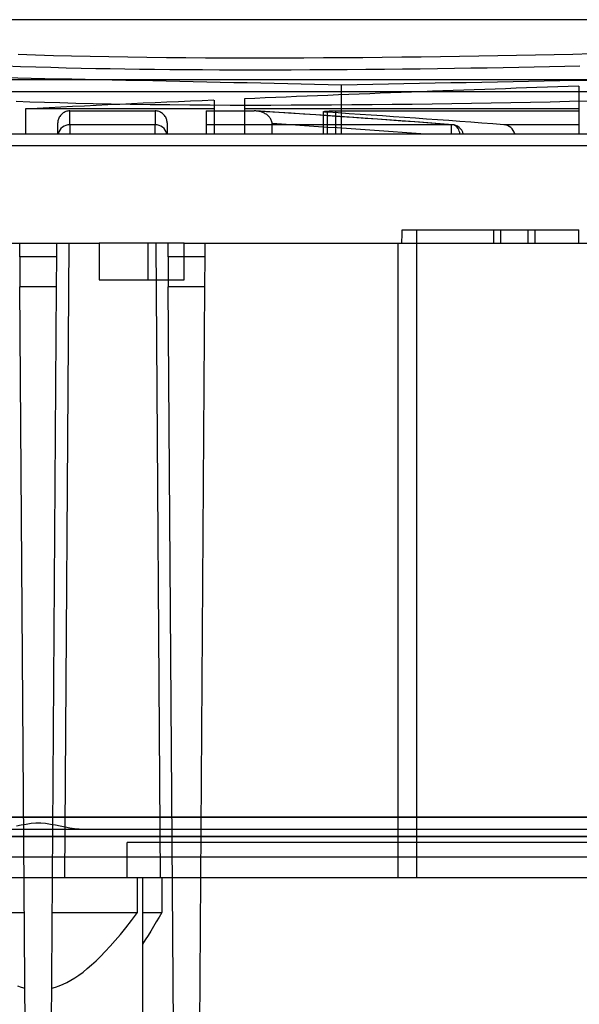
# Model space of a CAD drawing. Header units: millimetres. Extents: x -131 to 262, y -2989 to 324.
# Tile 6 of 11: x -3 to 43, y 243 to 324. Entities that reach past the tile are written whole.
import ezdxf

# ---------------------------------------------------------------- set-up
doc = ezdxf.new("R2010")
doc.units = ezdxf.units.MM
doc.layers.add('MAIN-1', color=7, linetype='Continuous')
doc.layers.add('MAIN-2', color=7, linetype='Continuous')

msp = doc.modelspace()

# ---------------------------------------------------------------- linework, layer by layer
at = {"layer": 'MAIN-1'}
for p, q in [((2.768, 318.789), (47.45, 318.789)), ((-2.103, 316.939), (-3.232, 316.977)), ((-0.906, 316.902), (-2.103, 316.939)), ((0.359, 316.867), (-0.906, 316.902)), ((1.697, 316.833), (0.359, 316.867)), ((3.109, 316.802), (1.697, 316.833)), ((4.598, 316.772), (3.109, 316.802)), ((6.167, 316.746), (4.598, 316.772)), ((30.991, 316.776), (29.356, 316.754)), ((32.613, 316.799), (30.991, 316.776)), ((34.231, 316.824), (32.613, 316.799)), ((35.848, 316.852), (34.231, 316.824)), ((37.465, 316.88), (35.848, 316.852)), ((39.079, 316.911), (37.465, 316.88)), ((40.691, 316.942), (39.079, 316.911)), ((42.298, 316.975), (40.691, 316.942)), ((43.901, 317.01), (42.298, 316.975)), ((7.792, 316.723), (6.167, 316.746)), ((9.427, 316.705), (7.792, 316.723)), ((11.072, 316.69), (9.427, 316.705)), ((12.725, 316.679), (11.072, 316.69)), ((14.384, 316.672), (12.725, 316.679)), ((16.048, 316.669), (14.384, 316.672)), ((17.716, 316.669), (16.048, 316.669)), ((19.385, 316.673), (17.716, 316.669)), ((21.056, 316.68), (19.385, 316.673)), ((22.726, 316.689), (21.056, 316.68)), ((24.392, 316.702), (22.726, 316.689)), ((26.054, 316.717), (24.392, 316.702)), ((27.71, 316.734), (26.054, 316.717)), ((29.356, 316.754), (27.71, 316.734)), ((-3.124, 314.319), (-1.909, 314.319)), ((-1.909, 314.319), (-0.668, 314.319)), ((-0.668, 314.319), (0.601, 314.319)), ((0.601, 314.319), (1.897, 314.319)), ((1.897, 314.319), (3.221, 314.319)), ((3.221, 314.319), (4.574, 314.319)), ((4.574, 314.319), (5.951, 314.319)), ((5.951, 314.319), (7.337, 314.319)), ((7.337, 314.319), (8.732, 314.319)), ((8.732, 314.319), (10.134, 314.319)), ((10.134, 314.319), (11.543, 314.319)), ((11.543, 314.319), (12.958, 314.319)), ((12.958, 314.319), (14.379, 314.319)), ((14.379, 314.319), (15.803, 314.319)), ((15.803, 314.319), (17.23, 314.319)), ((17.23, 314.319), (18.66, 314.319)), ((18.66, 314.319), (20.092, 314.319)), ((20.092, 314.319), (21.525, 314.319)), ((21.525, 314.319), (22.961, 314.319)), ((22.961, 314.319), (24.399, 314.319)), ((24.399, 314.319), (25.838, 314.319)), ((25.838, 314.319), (27.277, 314.319)), ((27.277, 314.319), (28.714, 314.319)), ((28.714, 314.319), (30.15, 314.319)), ((30.15, 314.319), (31.582, 314.319)), ((31.582, 314.319), (33.009, 314.319)), ((33.009, 314.319), (34.431, 314.319)), ((34.431, 314.319), (35.846, 314.319)), ((35.846, 314.319), (37.254, 314.319)), ((37.254, 314.319), (38.652, 314.319)), ((38.652, 314.319), (40.041, 314.319)), ((40.041, 314.319), (41.419, 314.319)), ((41.419, 314.319), (42.785, 314.319)), ((42.785, 314.319), (44.138, 314.319)), ((28.519, 306.105), (28.521, 306.262)), ((28.521, 306.262), (28.523, 306.419)), ((28.523, 306.419), (36.058, 306.419)), ((36.058, 305.319), (36.058, 306.419)), ((36.058, 306.419), (36.626, 306.419)), ((36.626, 306.419), (36.626, 305.319)), ((36.626, 306.419), (38.882, 306.419)), ((38.882, 306.419), (43.05, 306.419)), ((38.882, 305.319), (38.882, 306.419)), ((43.05, 305.319), (43.05, 306.419)), ((28.508, 305.319), (28.51, 305.476)), ((28.51, 305.476), (28.513, 305.633)), ((28.513, 305.633), (28.515, 305.79)), ((28.515, 305.79), (28.517, 305.948)), ((28.517, 305.948), (28.519, 306.105)), ((-33.6, 305.319), (3.6, 305.319)), ((7.6, 305.319), (3.6, 305.319)), ((3.6, 305.319), (3.6, 302.319)), ((10.6, 305.319), (7.6, 305.319)), ((7.6, 305.319), (7.6, 302.319)), ((10.6, 305.319), (101.6, 305.319)), ((10.6, 302.319), (10.6, 305.319)), ((3.6, 302.319), (10.6, 302.319)), ((106.3, 256.019), (5.9, 256.019)), ((5.9, 253.119), (5.9, 256.019)), ((160.1, 253.119), (-47.9, 253.119))]:
    msp.add_line(p, q, dxfattribs=at)
for centre, major_axis, ratio, start_param, end_param in [((155.09, -1345.288), (3216.52, -0.106), 0.517642, 1.586196, 1.61172), ((-90.578, -6029.377), (0, -6349.095), 0.859368, 3.120674, 3.127185)]:
    msp.add_ellipse(centre, major_axis=major_axis, ratio=ratio, start_param=start_param, end_param=end_param, dxfattribs=at)
at = {"layer": 'MAIN-2'}
for p, q in [((109.2, 323.719), (-36.344, 323.719)), ((-1.625, 320.799), (-3.057, 320.844)), ((41.03, 320.832), (39.489, 320.801)), ((42.562, 320.864), (41.03, 320.832)), ((44.088, 320.897), (42.562, 320.864)), ((-0.16, 320.758), (-1.625, 320.799)), ((1.333, 320.721), (-0.16, 320.758)), ((2.853, 320.687), (1.333, 320.721)), ((4.396, 320.657), (2.853, 320.687)), ((5.958, 320.631), (4.396, 320.657)), ((7.537, 320.609), (5.958, 320.631)), ((9.13, 320.591), (7.537, 320.609)), ((10.734, 320.576), (9.13, 320.591)), ((12.345, 320.565), (10.734, 320.576)), ((13.963, 320.558), (12.345, 320.565)), ((15.584, 320.554), (13.963, 320.558)), ((17.206, 320.553), (15.584, 320.554)), ((18.829, 320.556), (17.206, 320.553)), ((20.449, 320.561), (18.829, 320.556)), ((22.067, 320.569), (20.449, 320.561)), ((23.68, 320.58), (22.067, 320.569)), ((25.289, 320.593), (23.68, 320.58)), ((26.893, 320.609), (25.289, 320.593)), ((28.492, 320.626), (26.893, 320.609)), ((30.085, 320.646), (28.492, 320.626)), ((31.671, 320.668), (30.085, 320.646)), ((33.25, 320.692), (31.671, 320.668)), ((34.822, 320.717), (33.25, 320.692)), ((36.385, 320.744), (34.822, 320.717)), ((37.941, 320.772), (36.385, 320.744)), ((39.489, 320.801), (37.941, 320.772)), ((-2.868, 319.844), (-4.104, 319.883)), ((-1.615, 319.807), (-2.868, 319.844)), ((-0.358, 319.773), (-1.615, 319.807)), ((0.889, 319.741), (-0.358, 319.773)), ((2.116, 319.713), (0.889, 319.741)), ((3.322, 319.688), (2.116, 319.713)), ((4.518, 319.666), (3.322, 319.688)), ((5.715, 319.647), (4.518, 319.666)), ((6.923, 319.631), (5.715, 319.647)), ((8.155, 319.617), (6.923, 319.631)), ((9.424, 319.605), (8.155, 319.617)), ((10.739, 319.594), (9.424, 319.605)), ((12.098, 319.586), (10.739, 319.594)), ((13.497, 319.579), (12.098, 319.586)), ((14.931, 319.575), (13.497, 319.579)), ((16.398, 319.573), (14.931, 319.575)), ((17.891, 319.573), (16.398, 319.573)), ((19.405, 319.576), (17.891, 319.573)), ((20.935, 319.582), (19.405, 319.576)), ((22.474, 319.59), (20.935, 319.582)), ((24.014, 319.601), (22.474, 319.59)), ((25.547, 319.614), (24.014, 319.601)), ((27.064, 319.628), (25.547, 319.614)), ((28.555, 319.644), (27.064, 319.628)), ((30.012, 319.662), (28.555, 319.644)), ((31.435, 319.681), (30.012, 319.662)), ((32.825, 319.7), (31.435, 319.681)), ((34.186, 319.721), (32.825, 319.7)), ((35.52, 319.743), (34.186, 319.721)), ((36.831, 319.766), (35.52, 319.743)), ((38.121, 319.789), (36.831, 319.766)), ((39.394, 319.813), (38.121, 319.789)), ((40.653, 319.838), (39.394, 319.813)), ((41.903, 319.863), (40.653, 319.838)), ((43.147, 319.889), (41.903, 319.863)), ((-21.759, 318.789), (2.768, 318.789)), ((-21.759, 317.81), (107.974, 317.809)), ((23.549, 314.319), (23.549, 318.329)), ((43.05, 318.245), (43.05, 314.319)), ((13.05, 317.099), (13.05, 314.319)), ((15.55, 317.207), (15.55, 314.319)), ((-2.461, 316.378), (-2.461, 314.319)), ((13.05, 316.378), (-2.461, 316.378)), ((0.524, 315.952), (0.469, 315.896)), ((0.587, 316.004), (0.524, 315.952)), ((0.656, 316.053), (0.587, 316.004)), ((0.728, 316.096), (0.656, 316.053)), ((0.801, 316.133), (0.728, 316.096)), ((0.874, 316.162), (0.801, 316.133)), ((0.953, 316.185), (0.874, 316.162)), ((1.036, 316.202), (0.953, 316.185)), ((1.119, 316.213), (1.036, 316.202)), ((1.199, 316.217), (1.119, 316.213)), ((1.198, 315.077), (1.198, 316.217)), ((1.199, 316.217), (8.201, 316.217)), ((8.281, 316.213), (8.201, 316.217)), ((8.202, 316.217), (8.202, 315.077)), ((8.364, 316.202), (8.281, 316.213)), ((8.447, 316.185), (8.364, 316.202)), ((8.526, 316.162), (8.447, 316.185)), ((8.599, 316.133), (8.526, 316.162)), ((8.672, 316.096), (8.599, 316.133)), ((8.744, 316.053), (8.672, 316.096)), ((8.813, 316.004), (8.744, 316.053)), ((8.876, 315.952), (8.813, 316.004)), ((8.931, 315.896), (8.876, 315.952)), ((12.409, 316.217), (12.396, 314.319)), ((12.409, 316.217), (16.349, 316.217)), ((43.05, 316.378), (15.55, 316.378)), ((16.36, 316.217), (16.349, 316.217)), ((16.371, 316.217), (16.36, 316.217)), ((16.382, 316.217), (16.371, 316.217)), ((16.393, 316.217), (16.382, 316.217)), ((16.403, 316.216), (16.393, 316.217)), ((16.414, 316.216), (16.403, 316.216)), ((16.425, 316.216), (16.414, 316.216)), ((16.435, 316.215), (16.425, 316.216)), ((16.446, 316.215), (16.435, 316.215)), ((16.457, 316.214), (16.446, 316.215)), ((16.468, 316.213), (16.457, 316.214)), ((16.479, 316.213), (16.468, 316.213)), ((16.552, 316.206), (16.479, 316.213)), ((19.166, 316.035), (16.479, 316.213)), ((16.627, 316.197), (16.552, 316.206)), ((16.703, 316.184), (16.627, 316.197)), ((16.778, 316.169), (16.703, 316.184)), ((16.852, 316.152), (16.778, 316.169)), ((16.924, 316.132), (16.852, 316.152)), ((16.993, 316.109), (16.924, 316.132)), ((17.059, 316.084), (16.993, 316.109)), ((17.127, 316.055), (17.059, 316.084)), ((17.195, 316.022), (17.127, 316.055)), ((17.263, 315.986), (17.195, 316.022)), ((17.328, 315.947), (17.263, 315.986)), ((21.853, 315.853), (19.166, 316.035)), ((22.059, 316.152), (22.061, 316.156)), ((22.062, 316.147), (22.059, 316.152)), ((22.059, 314.319), (22.059, 316.152)), ((22.061, 316.156), (22.068, 316.161)), ((22.071, 316.142), (22.062, 316.147)), ((22.068, 316.161), (22.079, 316.165)), ((22.086, 316.137), (22.071, 316.142)), ((22.079, 316.165), (22.095, 316.169)), ((22.107, 316.132), (22.086, 316.137)), ((22.095, 316.169), (22.116, 316.174)), ((22.135, 316.127), (22.107, 316.132)), ((22.116, 316.174), (22.142, 316.178)), ((22.168, 316.122), (22.135, 316.127)), ((22.142, 316.178), (22.172, 316.182)), ((22.207, 316.117), (22.168, 316.122)), ((22.172, 316.182), (22.206, 316.186)), ((22.206, 316.186), (22.244, 316.19)), ((22.251, 316.113), (22.207, 316.117)), ((22.244, 316.19), (22.285, 316.193)), ((22.299, 316.109), (22.251, 316.113)), ((22.285, 316.193), (22.329, 316.197)), ((22.351, 316.105), (22.299, 316.109)), ((22.329, 316.197), (22.375, 316.2)), ((22.351, 316.105), (22.351, 314.319)), ((22.375, 316.2), (22.425, 316.202)), ((22.425, 316.202), (22.48, 316.205)), ((22.48, 316.205), (22.537, 316.208)), ((22.537, 316.208), (22.597, 316.21)), ((22.597, 316.21), (22.66, 316.212)), ((22.66, 316.212), (22.725, 316.213)), ((22.725, 316.213), (22.791, 316.215)), ((22.791, 316.215), (22.858, 316.216)), ((22.858, 316.216), (22.925, 316.217)), ((22.925, 316.217), (22.993, 316.217)), ((22.993, 316.217), (23.059, 316.217)), ((23.059, 316.217), (43.05, 316.217)), ((23.059, 314.319), (23.059, 316.217)), ((0.196, 314.319), (0.202, 315.222)), ((0.206, 315.302), (0.202, 315.222)), ((0.217, 315.385), (0.206, 315.302)), ((0.235, 315.467), (0.217, 315.385)), ((0.258, 315.547), (0.235, 315.467)), ((0.287, 315.62), (0.258, 315.547)), ((0.323, 315.693), (0.287, 315.62)), ((0.367, 315.764), (0.323, 315.693)), ((0.416, 315.833), (0.367, 315.764)), ((0.469, 315.896), (0.416, 315.833)), ((8.984, 315.833), (8.931, 315.896)), ((9.033, 315.764), (8.984, 315.833)), ((9.077, 315.693), (9.033, 315.764)), ((9.113, 315.62), (9.077, 315.693)), ((9.142, 315.547), (9.113, 315.62)), ((9.165, 315.467), (9.142, 315.547)), ((9.183, 315.385), (9.165, 315.467)), ((9.194, 315.302), (9.183, 315.385)), ((9.198, 315.222), (9.194, 315.302)), ((9.198, 315.222), (9.204, 314.319)), ((17.391, 315.905), (17.328, 315.947)), ((17.45, 315.862), (17.391, 315.905)), ((17.504, 315.816), (17.45, 315.862)), ((17.557, 315.765), (17.504, 315.816)), ((17.608, 315.709), (17.557, 315.765)), ((17.656, 315.649), (17.608, 315.709)), ((17.699, 315.587), (17.656, 315.649)), ((17.736, 315.524), (17.699, 315.587)), ((17.766, 315.46), (17.736, 315.524)), ((17.791, 315.389), (17.766, 315.46)), ((17.81, 315.315), (17.791, 315.389)), ((17.822, 315.241), (17.81, 315.315)), ((17.826, 315.169), (17.822, 315.241)), ((17.826, 314.319), (17.826, 315.169)), ((24.552, 315.666), (21.853, 315.853)), ((27.258, 315.474), (24.552, 315.666)), ((29.961, 315.278), (27.258, 315.474)), ((32.663, 315.077), (29.961, 315.278)), ((1.194, 315.077), (1.194, 314.319)), ((8.204, 315.077), (1.196, 315.077)), ((8.206, 314.319), (8.206, 315.077)), ((32.588, 315.077), (12.401, 315.077)), ((32.588, 314.319), (32.588, 315.077)), ((43.05, 315.077), (36.899, 315.077)), ((-95.997, 314.319), (208.187, 314.319)), ((0.196, 314.319), (0.196, 314.319)), ((9.204, 314.319), (9.204, 314.319)), ((12.396, 314.319), (12.396, 314.319)), ((13.05, 314.319), (13.05, 314.319)), ((15.55, 314.319), (15.55, 314.319)), ((43.05, 314.319), (43.05, 314.319)), ((43.05, 314.319), (43.05, 314.319)), ((208.187, 313.337), (-95.997, 313.337)), ((29.7, 306.419), (29.7, 253.119)), ((39.45, 306.419), (39.45, 305.319)), ((43.05, 306.419), (43.05, 306.419)), ((-2.925, 304.219), (-2.933, 305.319)), ((0.125, 304.219), (0.133, 305.319)), ((0.133, 305.319), (0.133, 305.319)), ((0.768, 253.119), (1.133, 305.319)), ((3.6, 305.319), (3.6, 305.319)), ((7.6, 305.319), (7.6, 305.319)), ((8.267, 305.319), (8.632, 253.119)), ((9.267, 305.319), (9.267, 305.319)), ((9.275, 304.219), (9.267, 305.319)), ((10.6, 305.319), (10.6, 305.319)), ((12.325, 304.219), (12.333, 305.319)), ((12.333, 305.319), (12.333, 305.319)), ((28.2, 253.119), (28.2, 305.319)), ((43.05, 305.319), (43.05, 305.319)), ((-2.925, 304.219), (-2.925, 304.219)), ((-2.925, 304.219), (-2.908, 301.74)), ((0.125, 304.219), (-2.925, 304.219)), ((0.108, 301.74), (0.125, 304.219)), ((0.125, 304.219), (0.125, 304.219)), ((12.325, 304.219), (9.275, 304.219)), ((9.275, 304.219), (9.275, 304.219)), ((9.275, 304.219), (9.292, 301.74)), ((12.308, 301.74), (12.325, 304.219)), ((12.325, 304.219), (12.325, 304.219)), ((3.6, 302.319), (3.6, 302.319)), ((7.6, 302.319), (7.6, 302.319)), ((10.6, 302.319), (10.6, 302.319)), ((-2.417, 231.519), (-2.908, 301.74)), ((0.108, 301.74), (-2.908, 301.74)), ((-0.383, 231.519), (0.108, 301.74)), ((9.783, 231.519), (9.292, 301.74)), ((12.308, 301.74), (9.292, 301.74)), ((11.817, 231.519), (12.308, 301.74)), ((-96.961, 258.102), (209.151, 258.102)), ((206.151, 258.102), (-93.961, 258.102)), ((-1.999, 257.599), (-1.599, 257.632)), ((-1.599, 257.632), (-1.201, 257.632)), ((-1.201, 257.632), (-0.801, 257.599)), ((-116.336, 257.119), (228.536, 257.119)), ((-3.203, 257.385), (-2.803, 257.467)), ((-2.803, 257.467), (-2.4, 257.541)), ((-2.4, 257.541), (-1.999, 257.599)), ((-0.801, 257.599), (-0.4, 257.541)), ((-0.4, 257.541), (0.003, 257.467)), ((0.003, 257.467), (0.403, 257.385)), ((0.403, 257.385), (0.801, 257.304)), ((0.801, 257.304), (1.193, 257.232)), ((1.193, 257.232), (1.578, 257.173)), ((1.578, 257.173), (1.953, 257.134)), ((1.953, 257.134), (2.318, 257.119)), ((2.318, 257.119), (206.168, 257.119)), ((228.536, 256.524), (-116.336, 256.523)), ((-93.988, 256.524), (206.178, 256.523)), ((206.208, 254.819), (-94.018, 254.819)), ((-2.568, 253.119), (-2.568, 253.119)), ((-0.232, 253.119), (-0.232, 253.119)), ((5.9, 253.119), (5.9, 253.119)), ((6.745, 250.251), (6.745, 253.119)), ((7.181, 253.119), (7.181, 229.019)), ((7.181, 253.119), (7.181, 253.119)), ((8.759, 253.119), (8.759, 250.251)), ((9.632, 253.119), (9.632, 253.119)), ((11.968, 253.119), (11.968, 253.119)), ((-9.545, 250.251), (-2.548, 250.251)), ((-0.252, 250.251), (6.745, 250.251)), ((5.796, 249.012), (6.26, 249.608)), ((6.26, 249.608), (6.745, 250.251)), ((7.181, 250.251), (8.759, 250.251)), ((8.529, 249.864), (8.3, 249.483)), ((8.759, 250.251), (8.529, 249.864)), ((5.35, 248.462), (5.796, 249.012)), ((7.848, 248.736), (7.624, 248.371)), ((8.073, 249.107), (7.848, 248.736)), ((8.3, 249.483), (8.073, 249.107)), ((4.508, 247.483), (4.922, 247.953)), ((4.922, 247.953), (5.35, 248.462)), ((7.401, 248.011), (7.181, 247.656)), ((7.624, 248.371), (7.401, 248.011)), ((4.108, 247.05), (4.508, 247.483)), ((2.98, 245.948), (3.346, 246.284)), ((3.346, 246.284), (3.721, 246.651)), ((3.721, 246.651), (4.108, 247.05)), ((2.277, 245.363), (2.624, 245.642)), ((2.624, 245.642), (2.98, 245.948)), ((0.954, 244.507), (1.276, 244.684)), ((1.276, 244.684), (1.603, 244.885)), ((1.603, 244.885), (1.937, 245.111)), ((1.937, 245.111), (2.277, 245.363)), ((-3.123, 244.222), (-2.812, 244.112)), ((-2.812, 244.112), (-2.505, 244.025)), ((-0.295, 244.025), (0.012, 244.112)), ((0.012, 244.112), (0.323, 244.222)), ((0.323, 244.222), (0.636, 244.353)), ((0.636, 244.353), (0.954, 244.507))]:
    msp.add_line(p, q, dxfattribs=at)
for start, end in [(51.2642, 85.7075), (13.84507, 51.2642)]:
    msp.add_arc((32.588, 314.08), 1, start, end, dxfattribs=at)
for centre, major_axis, ratio, start_param, end_param in [((133.13, -1342.705), (-2139.675, 0), 0.776952, -1.528684, -1.515817), ((132.845, -4081.886), (0, -4401.6), 0.789668, -3.10712, -3.102655), ((-90.819, -2980.591), (0.013, 3300.303), 0.705769, -0.053001, -0.04602), ((-86.568, -2982.34), (0, 3302.052), 0.705982, -0.052988, -0.046739), ((-90.105, -2981.717), (0.003, -3300.429), 0.705982, 3.089992, 3.095253), ((1.194, 314.08), (1, -0.007), 0.997207, 1.575702, 2.906241), ((8.206, 314.08), (1, 0.007), 0.997207, 0.235352, 1.565891), ((32.588, 314.08), (-0.075, -0.997), 0.707235, -3.088509, -3.03576), ((32.588, 314.08), (-0.075, -0.997), 0.707235, 2.364972, 3.194676), ((32.588, 314.08), (-0.075, -0.997), 0.707235, 1.865882, 2.364972), ((36.824, 314.08), (0, -1), 0.996826, 1.812454, 3.066844)]:
    msp.add_ellipse(centre, major_axis=major_axis, ratio=ratio, start_param=start_param, end_param=end_param, dxfattribs=at)

doc.saveas('drawing.dxf')
